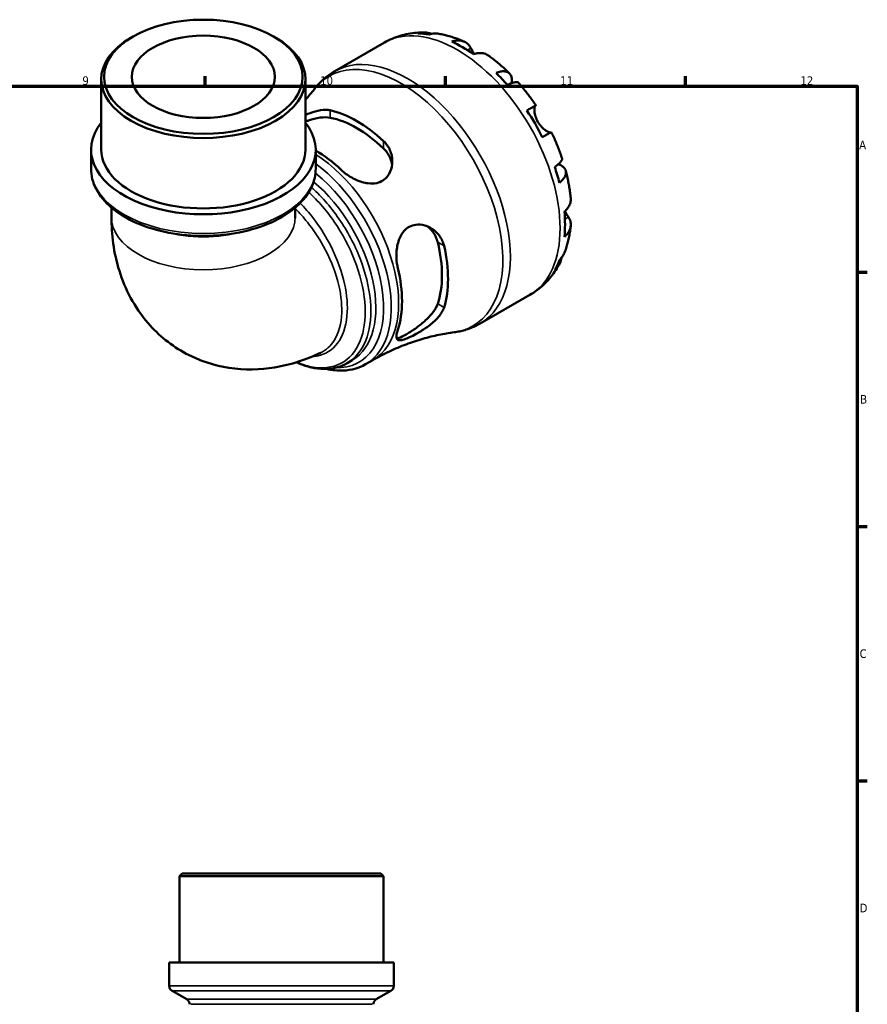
# Model space of a CAD drawing. Header units: millimetres. Extents: x 0 to 902, y 0 to 827.
# Tile 6 of 6: x 577 to 824, y 306 to 593. Entities that reach past the tile are written whole.
import ezdxf

# ---------------------------------------------------------------- set-up
doc = ezdxf.new("R2010")
doc.units = ezdxf.units.MM
for name, color, linetype, lineweight in [('Border (ISO)', 7, 'Continuous', 70), ('Visible (ISO)', 7, 'Continuous', 50), ('Visible Narrow (ISO)', 7, 'Continuous', 35)]:
    doc.layers.add(name, color=color, linetype=linetype, lineweight=lineweight)
doc.styles.add('Note Text (ISO)', font='tahoma.ttf')

# ---------------------------------------------------------------- blocks, each defined once
blk = doc.blocks.new('Borders Default Border')
at = {"layer": 'Border (ISO)'}
for p, q in [((630.75, 574), (630.75, 576.9)), ((700.83, 574), (700.83, 576.9)), ((770.92, 574), (770.92, 576.9)), ((821, 519.75), (823.9, 519.75)), ((821, 445.5), (823.9, 445.5)), ((821, 371.25), (823.9, 371.25))]:
    blk.add_line(p, q, dxfattribs=at)
at = {"layer": 'Border (ISO)', "flags": 128}
blk.add_lwpolyline([(20, 20), (20, 574), (821, 574), (821, 20), (20, 20)], dxfattribs=at)
at = {"layer": 'Border (ISO)', "color": 232, "true_color": 0xca0064, "char_height": 2.5, "attachment_point": 7, "style": 'Note Text (ISO)'}
for s, insert in [('12', (804.46, 574.4)), ('9', (594.88, 574.35)), ('10', (664.29, 574.35)), ('11', (734.37, 574.4)), ('A', (821.59, 555.62)), ('B', (821.89, 481.37)), ('C', (821.73, 407.08)), ('D', (821.73, 332.88))]:
    blk.add_mtext(s, dxfattribs=dict(at, insert=insert))

msp = doc.modelspace()

# ---------------------------------------------------------------- linework, layer by layer
at = {"layer": 'Visible (ISO)'}
for p, q in [((609.637, 588.498), (609.034, 588.148)), ((650.746, 588.498), (651.349, 588.148)), ((668.527, 578.38), (683.052, 586.745)), ((600.384, 555.496), (600.384, 576.058)), ((659.998, 555.496), (659.998, 576.058)), ((597.404, 549.922), (597.404, 555.496)), ((662.979, 549.922), (662.979, 555.496)), ((603.365, 538.575), (603.365, 535.873)), ((657.018, 538.575), (657.018, 535.873)), ((710.944, 504.72), (725.47, 513.085)), ((672.174, 493.184), (673.65, 494.033)), ((677.52, 492.829), (679.669, 494.067)), ((624.042, 344.241), (623.192, 343.391)), ((682.806, 343.391), (623.192, 343.391)), ((623.192, 318.241), (623.192, 343.391)), ((624.042, 344.241), (681.956, 344.241)), ((681.956, 344.241), (682.806, 343.391)), ((682.806, 318.241), (682.806, 343.391)), ((685.787, 318.241), (620.211, 318.241)), ((620.211, 311.423), (620.211, 318.241)), ((685.787, 311.423), (685.787, 318.241)), ((625.323, 307.49), (621.061, 309.951)), ((680.675, 307.49), (684.937, 309.951))]:
    msp.add_line(p, q, dxfattribs=at)
for centre, start, end in [((621.911, 311.423), 180, 240), ((684.087, 311.423), 300, 0), ((624.473, 306.018), 0, 60), ((681.525, 306.018), 120, 180)]:
    msp.add_arc(centre, 1.7, start, end, dxfattribs=at)
for major_axis in [(28.957, 0), (20.865, 0)]:
    msp.add_ellipse((630.191, 576.753), major_axis=major_axis, ratio=0.5758617, dxfattribs=at)
for centre, major_axis, ratio, start_param, end_param in [((705.852, 550.831), (-21.095, 36.633), 0.5780931, 5.8322823, 5.9525576), ((630.191, 576.058), (-29.807, 0), 0.5758617, 5.5016397, 10.2063236), ((705.852, 550.831), (-21.095, 36.633), 0.5780931, 5.3930671, 5.6063746), ((705.852, 550.831), (-21.095, 36.633), 0.5780931, 5.0468841, 5.1671594), ((674.996, 533.062), (18.783, -32.618), 0.5780931, 2.0615542, 2.6547022), ((705.852, 550.831), (-21.095, 36.633), 0.5780931, 4.6076689, 4.8209764), ((630.191, 555.496), (-32.788, 0), 0.5758617, 5.8534856, 9.8544776), ((674.996, 533.062), (17.529, -30.439), 0.5780931, 2.039602, 2.6766544), ((630.191, 555.496), (-29.807, 0), 0.5758617, 0, 3.1415927), ((662.621, 525.936), (-18.032, 31.312), 0.5780931, 5.1903808, 5.485708), ((705.852, 550.831), (-21.095, 36.633), 0.5780931, 4.2614859, 4.3817613), ((705.852, 550.831), (-21.095, 36.633), 0.5780931, 3.8222708, 4.0355783), ((674.996, 533.062), (17.529, -30.439), 0.5780931, 0.4688056, 1.1058581), ((674.996, 533.062), (18.783, -32.618), 0.5780931, 0.4907579, 1.0839059), ((705.852, 550.831), (21.095, -36.633), 0.5780931, 0.3344951, 0.4547705), ((662.621, 525.936), (-18.032, 31.312), 0.5780931, 3.6195845, 4.2382646)]:
    msp.add_ellipse(centre, major_axis=major_axis, ratio=ratio, start_param=start_param, end_param=end_param, dxfattribs=at)
for points, knots in [([(683.052, 586.745), (683.772, 587.159), (684.516, 587.532), (686.038, 588.19), (686.816, 588.475), (688.392, 588.954), (689.189, 589.149), (690.791, 589.451), (691.596, 589.558), (693.201, 589.691), (694.002, 589.716), (694.798, 589.704)], [5.49972085, 5.49972085, 5.49972085, 5.49972085, 5.56615501, 5.56615501, 5.63258916, 5.63258916, 5.69902332, 5.69902332, 5.76545747, 5.76545747, 5.83189163, 5.83189163, 5.83189163, 5.83189163]), ([(692.774, 589.439), (693.337, 589.598), (693.915, 589.682), (694.998, 589.719), (695.602, 589.671), (696.469, 589.485), (696.739, 589.411), (697.002, 589.323)], [0.21343366, 0.21343366, 0.21343366, 0.21343366, 0.41600999, 0.41600999, 0.62434849, 0.62434849, 0.71922, 0.71922, 0.71922, 0.71922]), ([(698.906, 589.313), (698.484, 589.385), (698.056, 589.409), (697.167, 589.367), (696.63, 589.279), (696.093, 589.117)], [6.10244735, 6.10244735, 6.10244735, 6.10244735, 6.26990562, 6.26990562, 6.47248196, 6.47248196, 6.47248196, 6.47248196]), ([(698.906, 589.313), (699.421, 589.224), (699.932, 589.121), (700.946, 588.888), (701.449, 588.759), (702.446, 588.474), (702.941, 588.32), (703.921, 587.988), (704.407, 587.81), (705.371, 587.433), (705.849, 587.233), (706.322, 587.023)], [5.94784428, 5.94784428, 5.94784428, 5.94784428, 5.99219972, 5.99219972, 6.03655517, 6.03655517, 6.08091061, 6.08091061, 6.12526605, 6.12526605, 6.16962149, 6.16962149, 6.16962149, 6.16962149]), ([(702.67, 587.027), (703.179, 587.199), (703.676, 587.304), (704.569, 587.389), (705.046, 587.374), (705.936, 587.196), (706.349, 587.034), (707.044, 586.628), (707.39, 586.346), (707.915, 585.735), (708.115, 585.435), (708.279, 585.121)], [0.21343841, 0.21343841, 0.21343841, 0.21343841, 0.41559978, 0.41559978, 0.62400044, 0.62400044, 0.8324011, 0.8324011, 1.04178819, 1.04178819, 1.20124236, 1.20124236, 1.20124236, 1.20124236]), ([(708.279, 585.121), (708.348, 584.99), (708.423, 584.848), (708.585, 584.548), (708.672, 584.389), (708.881, 584.014), (709.006, 583.794), (709.169, 583.518), (709.197, 583.471), (709.225, 583.424)], [-0.72877811, -0.72877811, -0.72877811, -0.72877811, -0.65864576, -0.65864576, -0.58948737, -0.58948737, -0.50282865, -0.50282865, -0.48506763, -0.48506763, -0.48506763, -0.48506763]), ([(713.342, 582.984), (713.248, 583.05), (713.154, 583.111), (712.713, 583.369), (712.3, 583.531), (711.41, 583.709), (710.933, 583.724), (710.04, 583.639), (709.543, 583.534), (709.034, 583.362)], [5.814227, 5.814227, 5.814227, 5.814227, 5.87111315, 5.87111315, 6.07951382, 6.07951382, 6.28791448, 6.28791448, 6.49007585, 6.49007585, 6.49007585, 6.49007585]), ([(713.342, 582.984), (713.778, 582.674), (714.21, 582.356), (715.064, 581.703), (715.487, 581.369), (716.324, 580.684), (716.739, 580.334), (717.558, 579.619), (717.963, 579.254), (718.764, 578.51), (719.16, 578.131), (719.552, 577.745)], [0.11624927, 0.11624927, 0.11624927, 0.11624927, 0.1612114, 0.1612114, 0.20617354, 0.20617354, 0.25113567, 0.25113567, 0.2960978, 0.2960978, 0.34105993, 0.34105993, 0.34105993, 0.34105993]), ([(662.52, 573.088), (662.845, 573.511), (663.186, 573.923), (663.899, 574.721), (664.272, 575.106), (665.047, 575.849), (665.45, 576.206), (666.284, 576.886), (666.715, 577.21), (667.603, 577.823), (668.059, 578.111), (668.527, 578.38)], [5.26418401, 5.26418401, 5.26418401, 5.26418401, 5.31129137, 5.31129137, 5.35839874, 5.35839874, 5.40550611, 5.40550611, 5.45261348, 5.45261348, 5.49972085, 5.49972085, 5.49972085, 5.49972085]), ([(715.61, 577.878), (716.094, 578.07), (716.553, 578.203), (717.355, 578.357), (717.769, 578.387), (718.509, 578.318), (718.836, 578.219), (719.356, 577.941), (719.598, 577.735), (719.97, 577.206), (720.1, 576.884), (720.248, 576.212), (720.28, 575.8), (720.244, 575.206), (720.23, 575.064), (720.211, 574.919)], [0.2134337, 0.2134337, 0.2134337, 0.2134337, 0.41601, 0.41601, 0.6243485, 0.6243485, 0.832687, 0.832687, 1.0415719, 1.0415719, 1.2504568, 1.2504568, 1.4601279, 1.4601279, 1.5239813, 1.5239813, 1.5239813, 1.5239813]), ([(722.161, 574.993), (722.086, 575.077), (721.981, 575.135), (721.686, 575.213), (721.449, 575.218), (720.861, 575.125), (720.511, 575.027), (719.805, 574.773), (719.387, 574.597), (718.93, 574.377)], [5.70165265, 5.70165265, 5.70165265, 5.70165265, 5.85322864, 5.85322864, 6.06156713, 6.06156713, 6.26990562, 6.26990562, 6.47248196, 6.47248196, 6.47248196, 6.47248196]), ([(722.162, 574.994), (722.526, 574.583), (722.886, 574.167), (723.596, 573.322), (723.945, 572.894), (724.634, 572.028), (724.973, 571.59), (725.641, 570.703), (725.969, 570.254), (726.615, 569.347), (726.933, 568.889), (727.244, 568.427)], [0.44390917, 0.44390917, 0.44390917, 0.44390917, 0.48833164, 0.48833164, 0.5327541, 0.5327541, 0.57717656, 0.57717656, 0.62159902, 0.62159902, 0.66602149, 0.66602149, 0.66602149, 0.66602149]), ([(659.999, 565.607), (660.936, 566.025), (661.882, 566.38), (663.908, 566.95), (664.981, 567.123), (666.401, 567.103), (666.826, 567.057), (667.217, 566.97)], [-1.01761077, -1.01761077, -1.01761077, -1.01761077, -0.70607545, -0.70607545, -0.32977421, -0.32977421, -0.15506113, -0.15506113, -0.15506113, -0.15506113]), ([(724.618, 566.924), (725.053, 567.175), (725.439, 567.396), (726.07, 567.759), (726.37, 567.93), (726.837, 568.198), (727.006, 568.294), (727.207, 568.408), (727.259, 568.436), (727.226, 568.414), (727.172, 568.382), (727.086, 568.332)], [0.21343841, 0.21343841, 0.21343841, 0.21343841, 0.41559978, 0.41559978, 0.62400044, 0.62400044, 0.8324011, 0.8324011, 1.04178819, 1.04178819, 1.20124236, 1.20124236, 1.20124236, 1.20124236]), ([(727.086, 568.332), (727.065, 568.319), (727.044, 568.301), (726.98, 568.222), (726.94, 568.138), (726.871, 567.904), (726.844, 567.75), (726.806, 567.302), (726.808, 566.981), (726.889, 566.173), (726.984, 565.676), (727.309, 564.624), (727.543, 564.079), (727.841, 563.563)], [-0.72474413, -0.72474413, -0.72474413, -0.72474413, -0.68292689, -0.68292689, -0.58946764, -0.58946764, -0.49014387, -0.49014387, -0.34933517, -0.34933517, -0.17856496, -0.17856496, 0, 0, 0, 0]), ([(659.999, 563.702), (660.291, 563.81), (660.579, 563.912), (661.987, 564.379), (663.178, 564.683), (665.387, 564.981), (666.405, 564.971), (667.217, 564.813)], [3.3019333, 3.3019333, 3.3019333, 3.3019333, 3.39285602, 3.39285602, 3.75579597, 3.75579597, 4.11873592, 4.11873592, 4.11873592, 4.11873592]), ([(727.841, 563.563), (728.011, 563.268), (728.201, 562.985), (728.622, 562.435), (728.855, 562.173), (729.414, 561.617), (729.74, 561.348), (730.342, 560.927), (730.612, 560.774), (731.005, 560.598), (731.145, 560.55), (731.372, 560.501), (731.461, 560.498), (731.53, 560.515), (731.533, 560.516), (731.537, 560.517)], [0, 0, 0, 0, 0.10230486, 0.10230486, 0.2116531, 0.2116531, 0.35868741, 0.35868741, 0.49861539, 0.49861539, 0.59613895, 0.59613895, 0.69034298, 0.69034298, 0.69546075, 0.69546075, 0.69546075, 0.69546075]), ([(731.744, 560.632), (731.743, 560.633), (731.693, 560.605), (731.506, 560.499), (731.337, 560.403), (730.87, 560.136), (730.57, 559.964), (729.939, 559.602), (729.553, 559.38), (729.118, 559.13)], [5.6921627, 5.6921627, 5.6921627, 5.6921627, 5.87111315, 5.87111315, 6.07951382, 6.07951382, 6.28791448, 6.28791448, 6.49007585, 6.49007585, 6.49007585, 6.49007585]), ([(731.744, 560.632), (731.989, 560.131), (732.227, 559.627), (732.69, 558.614), (732.914, 558.105), (733.349, 557.083), (733.559, 556.57), (733.965, 555.54), (734.161, 555.023), (734.537, 553.986), (734.718, 553.466), (734.892, 552.945)], [0.90478121, 0.90478121, 0.90478121, 0.90478121, 0.94920516, 0.94920516, 0.9936291, 0.9936291, 1.03805305, 1.03805305, 1.082477, 1.082477, 1.12690095, 1.12690095, 1.12690095, 1.12690095]), ([(682.774, 558.012), (683.169, 557.645), (683.521, 557.241), (684.487, 555.882), (684.931, 554.835), (685.387, 552.664), (685.397, 551.535), (684.989, 549.527), (684.618, 548.632), (683.659, 547.322), (683.168, 546.853), (682.048, 546.144), (681.448, 545.901), (679.998, 545.581), (679.149, 545.561), (677.112, 545.808), (675.925, 546.175), (673.618, 547.209), (672.497, 547.887), (671.114, 548.954), (670.743, 549.27), (670.399, 549.595)], [-3.1190111, -3.1190111, -3.1190111, -3.1190111, -2.9425218, -2.9425218, -2.5658323, -2.5658323, -2.1866341, -2.1866341, -1.8519842, -1.8519842, -1.611527, -1.611527, -1.3870833, -1.3870833, -1.11061, -1.11061, -0.7372166, -0.7372166, -0.3497412, -0.3497412, -0.1958212, -0.1958212, -0.1958212, -0.1958212]), ([(682.774, 555.855), (683.586, 555.077), (684.267, 554.108), (684.994, 552.401), (685.18, 551.706), (685.271, 551.026)], [-1.39161666, -1.39161666, -1.39161666, -1.39161666, -1.02867671, -1.02867671, -0.79561223, -0.79561223, -0.79561223, -0.79561223]), ([(732.73, 550.473), (733.15, 550.758), (733.513, 551.03), (734.088, 551.512), (734.349, 551.763), (734.725, 552.222), (734.841, 552.429), (734.923, 552.72), (734.926, 552.839), (734.891, 552.945)], [0.21343366, 0.21343366, 0.21343366, 0.21343366, 0.41600999, 0.41600999, 0.62434849, 0.62434849, 0.83268698, 0.83268698, 0.98494747, 0.98494747, 0.98494747, 0.98494747]), ([(597.404, 549.922), (597.404, 547.902), (597.922, 545.889), (599.93, 542.022), (601.467, 540.179), (605.456, 536.808), (607.961, 535.301), (613.637, 532.835), (616.815, 531.879), (623.498, 530.614), (627, 530.301), (633.989, 530.34), (637.475, 530.69), (644.098, 532.022), (647.234, 533.006), (652.852, 535.535), (655.331, 537.083), (659.341, 540.619), (660.882, 542.607), (662.588, 546.411), (662.979, 548.165), (662.979, 549.922)], [2.3561945, 2.3561945, 2.3561945, 2.3561945, 2.6467015, 2.6467015, 2.9542857, 2.9542857, 3.2805492, 3.2805492, 3.6092871, 3.6092871, 3.9365554, 3.9365554, 4.2631865, 4.2631865, 4.5905281, 4.5905281, 4.9193176, 4.9193176, 5.245004, 5.245004, 5.4977871, 5.4977871, 5.4977871, 5.4977871]), ([(733.824, 551.291), (733.972, 551.23), (734.115, 551.167), (734.658, 550.897), (734.997, 550.666), (735.503, 550.204), (735.717, 549.932), (735.986, 549.35), (736.042, 549.04), (736.022, 548.453), (735.943, 548.123), (735.63, 547.45), (735.396, 547.109), (734.86, 546.494), (734.514, 546.165), (734.105, 545.844)], [5.1559849, 5.1559849, 5.1559849, 5.1559849, 5.2257877, 5.2257877, 5.4354588, 5.4354588, 5.6443437, 5.6443437, 5.8532286, 5.8532286, 6.0615671, 6.0615671, 6.2699056, 6.2699056, 6.472482, 6.472482, 6.472482, 6.472482]), ([(735.971, 549.309), (736.11, 548.777), (736.24, 548.244), (736.484, 547.178), (736.598, 546.644), (736.808, 545.577), (736.904, 545.043), (737.079, 543.976), (737.158, 543.442), (737.297, 542.375), (737.357, 541.842), (737.408, 541.309)], [1.22971803, 1.22971803, 1.22971803, 1.22971803, 1.27467611, 1.27467611, 1.31963419, 1.31963419, 1.36459227, 1.36459227, 1.40955035, 1.40955035, 1.45450843, 1.45450843, 1.45450843, 1.45450843]), ([(735.573, 537.395), (735.978, 537.748), (736.318, 538.124), (736.84, 538.853), (737.066, 539.272), (737.359, 540.128), (737.426, 540.565), (737.424, 541.077), (737.419, 541.192), (737.407, 541.309)], [0.21343841, 0.21343841, 0.21343841, 0.21343841, 0.41559978, 0.41559978, 0.62400044, 0.62400044, 0.8324011, 0.8324011, 0.89094993, 0.89094993, 0.89094993, 0.89094993]), ([(735.724, 537.529), (735.82, 537.356), (735.915, 537.188), (736.138, 536.805), (736.263, 536.597), (736.504, 536.201), (736.619, 536.017), (736.73, 535.842), (736.735, 535.834), (736.74, 535.825)], [-2.64714665, -2.64714665, -2.64714665, -2.64714665, -2.58338701, -2.58338701, -2.49547573, -2.49547573, -2.40310236, -2.40310236, -2.39831682, -2.39831682, -2.39831682, -2.39831682]), ([(603.365, 535.873), (603.365, 530.739), (604.003, 525.453), (607.312, 514.869), (610.004, 509.528), (617.12, 501.31), (620.933, 498.205), (629.138, 493.833), (633.429, 492.458), (642.273, 491.096), (646.793, 491.229), (655.872, 492.72), (660.336, 494.256), (664.425, 496.211)], [3.1415927, 3.1415927, 3.1415927, 3.1415927, 3.4388821, 3.4388821, 3.7305734, 3.7305734, 3.9478922, 3.9478922, 4.1493016, 4.1493016, 4.3703356, 4.3703356, 4.62804, 4.62804, 4.62804, 4.62804]), ([(736.74, 535.825), (736.929, 535.526), (737.089, 535.204), (737.353, 534.447), (737.424, 534.009), (737.426, 533.207), (737.359, 532.77), (737.066, 531.914), (736.84, 531.495), (736.318, 530.766), (735.978, 530.39), (735.573, 530.037)], [5.50227189, 5.50227189, 5.50227189, 5.50227189, 5.66172607, 5.66172607, 5.87111315, 5.87111315, 6.07951382, 6.07951382, 6.28791448, 6.28791448, 6.49007585, 6.49007585, 6.49007585, 6.49007585]), ([(686.958, 520.914), (686.853, 521.355), (686.768, 521.812), (686.538, 523.469), (686.501, 524.72), (686.721, 527.21), (686.983, 528.45), (687.773, 530.387), (688.213, 531.134), (689.211, 532.26), (689.718, 532.669), (690.872, 533.297), (691.506, 533.497), (693.045, 533.698), (693.948, 533.609), (695.962, 533.026), (697.047, 532.41), (698.781, 530.85), (699.466, 529.939), (700.157, 528.423), (700.329, 527.919), (700.449, 527.397)], [-3.0744805, -3.0744805, -3.0744805, -3.0744805, -2.9275472, -2.9275472, -2.5564656, -2.5564656, -2.1770295, -2.1770295, -1.8962541, -1.8962541, -1.6711798, -1.6711798, -1.4362173, -1.4362173, -1.1221314, -1.1221314, -0.7060755, -0.7060755, -0.3297742, -0.3297742, -0.1550611, -0.1550611, -0.1550611, -0.1550611]), ([(695.63, 533.068), (696.18, 532.646), (696.695, 532.132), (697.816, 530.641), (698.315, 529.565), (698.583, 528.472)], [3.52054114, 3.52054114, 3.52054114, 3.52054114, 3.75579597, 3.75579597, 4.11873592, 4.11873592, 4.11873592, 4.11873592]), ([(737.404, 533.205), (737.351, 532.69), (737.286, 532.176), (737.132, 531.153), (737.044, 530.643), (736.843, 529.627), (736.731, 529.121), (736.48, 528.115), (736.342, 527.615), (736.039, 526.62), (735.875, 526.125), (735.696, 525.635)], [1.68441091, 1.68441091, 1.68441091, 1.68441091, 1.7287646, 1.7287646, 1.77311828, 1.77311828, 1.81747196, 1.81747196, 1.86182565, 1.86182565, 1.90617933, 1.90617933, 1.90617933, 1.90617933]), ([(734.758, 523.982), (734.7, 523.698), (734.627, 523.414), (734.349, 522.559), (734.088, 522.013), (733.513, 521.096), (733.15, 520.639), (732.73, 520.232)], [5.96209639, 5.96209639, 5.96209639, 5.96209639, 6.06156713, 6.06156713, 6.26990562, 6.26990562, 6.47248196, 6.47248196, 6.47248196, 6.47248196]), ([(734.105, 523.278), (734.514, 523.66), (734.86, 524.08), (735.347, 524.835), (735.545, 525.225), (735.695, 525.635)], [0.21343366, 0.21343366, 0.21343366, 0.21343366, 0.41600999, 0.41600999, 0.58712471, 0.58712471, 0.58712471, 0.58712471]), ([(733.993, 521.882), (733.604, 521.177), (733.179, 520.487), (732.254, 519.146), (731.755, 518.495), (730.682, 517.243), (730.109, 516.642), (728.892, 515.504), (728.249, 514.966), (726.902, 513.967), (726.198, 513.505), (725.47, 513.085)], [2.02205028, 2.02205028, 2.02205028, 2.02205028, 2.08926586, 2.08926586, 2.15648145, 2.15648145, 2.22369703, 2.22369703, 2.29091262, 2.29091262, 2.3581282, 2.3581282, 2.3581282, 2.3581282]), ([(700.449, 509.411), (700.328, 509.024), (700.154, 508.629), (699.459, 507.384), (698.773, 506.539), (697.12, 504.925), (696.146, 504.151), (694.201, 502.81), (693.239, 502.226), (691.624, 501.341), (690.971, 501.011), (689.797, 500.473), (689.285, 500.264), (688.282, 499.927), (687.84, 499.833), (687.034, 499.837), (686.758, 500.014), (686.499, 500.726), (686.527, 501.276), (686.76, 502.282), (686.848, 502.594), (686.958, 502.928)], [-3.1190111, -3.1190111, -3.1190111, -3.1190111, -2.9425218, -2.9425218, -2.5658323, -2.5658323, -2.1866341, -2.1866341, -1.8519842, -1.8519842, -1.611527, -1.611527, -1.3870833, -1.3870833, -1.11061, -1.11061, -0.7372166, -0.7372166, -0.3497412, -0.3497412, -0.1958212, -0.1958212, -0.1958212, -0.1958212]), ([(698.583, 510.486), (698.315, 509.701), (697.816, 508.812), (696.456, 507.044), (695.598, 506.164), (693.899, 504.651), (692.948, 503.906), (691.064, 502.57), (690.132, 501.977), (689.347, 501.525), (688.563, 501.073), (687.851, 500.719), (687.044, 500.44), (686.82, 500.387), (686.631, 500.37)], [-1.3916167, -1.3916167, -1.3916167, -1.3916167, -1.0286767, -1.0286767, -0.6657368, -0.6657368, -0.3328684, -0.3328684, 0, 0, 0, 0.3328684, 0.3328684, 0.4914653, 0.4914653, 0.4914653, 0.4914653]), ([(710.944, 504.72), (710.477, 504.451), (709.998, 504.201), (709.023, 503.741), (708.527, 503.53), (707.519, 503.151), (707.009, 502.981), (705.977, 502.683), (705.457, 502.555), (704.409, 502.338), (703.882, 502.25), (703.353, 502.182)], [2.3581282, 2.3581282, 2.3581282, 2.3581282, 2.40523557, 2.40523557, 2.45234294, 2.45234294, 2.49945031, 2.49945031, 2.54655768, 2.54655768, 2.59366505, 2.59366505, 2.59366505, 2.59366505]), ([(679.669, 494.067), (681.242, 494.973), (682.852, 495.814), (686.104, 497.349), (687.745, 498.043), (691.014, 499.275), (692.642, 499.814), (695.842, 500.738), (697.413, 501.123), (700.462, 501.754), (701.939, 501.998), (703.353, 502.182)], [2.3581282, 2.3581282, 2.3581282, 2.3581282, 2.40523557, 2.40523557, 2.45234294, 2.45234294, 2.49945031, 2.49945031, 2.54655768, 2.54655768, 2.59366505, 2.59366505, 2.59366505, 2.59366505]), ([(672.174, 493.184), (671.286, 492.672), (670.334, 492.274), (668.32, 491.707), (667.256, 491.543), (665.027, 491.453), (663.858, 491.536), (661.441, 491.952), (660.191, 492.295), (658.401, 492.958), (657.865, 493.179), (657.328, 493.42)], [3.9289353, 3.9289353, 3.9289353, 3.9289353, 4.07448035, 4.07448035, 4.22256971, 4.22256971, 4.37658259, 4.37658259, 4.5363922, 4.5363922, 4.60451222, 4.60451222, 4.60451222, 4.60451222]), ([(677.52, 492.829), (675.585, 491.715), (673.369, 491.103), (669.428, 490.941), (667.772, 491.109), (666.089, 491.496)], [2.3581282, 2.3581282, 2.3581282, 2.3581282, 2.65134297, 2.65134297, 2.85087125, 2.85087125, 2.85087125, 2.85087125])]:
    msp.add_open_spline(points, degree=3, knots=knots, dxfattribs=at)
for points in [[(662.52, 573.088), (661.747, 572.081), (660.906, 571.055), (659.998, 570.023)], [(657.018, 535.873), (657.018, 535.634), (657.032, 535.505), (657.032, 535.505)]]:
    msp.add_open_spline(points, degree=3, dxfattribs=at)
at = {"layer": 'Visible Narrow (ISO)'}
for p, q in [((708.279, 585.121), (707.266, 584.538)), ((667.217, 564.813), (667.217, 566.97)), ((727.086, 568.332), (724.625, 566.914)), ((682.774, 558.012), (682.774, 555.855)), ((736.74, 535.825), (735.711, 535.232)), ((698.583, 528.472), (700.449, 527.397)), ((700.449, 509.411), (698.583, 510.486)), ((620.615, 311.423), (685.383, 311.423)), ((684.544, 309.951), (621.455, 309.951)), ((625.664, 307.49), (680.335, 307.49)), ((679.495, 306.018), (626.503, 306.018))]:
    msp.add_line(p, q, dxfattribs=at)
for centre, major_axis, ratio, start_param, end_param in [((704.261, 549.915), (-21.209, 36.83), 0.5780931, 3.1415927, 6.2831853), ((689.736, 541.55), (21.209, -36.83), 0.5780931, 0, 3.1415927), ((687.855, 540.467), (-20.996, 36.46), 0.5780931, 2.9060558, 6.5187222), ((661.642, 525.372), (18.028, -31.305), 0.5780931, 0, 2.3057496), ((630.191, 549.922), (32.788, 0), 0.5758617, 3.1415927, 6.2831853), ((659.492, 524.134), (18.028, -31.305), 0.5780931, 0, 2.2211938), ((657.107, 522.761), (16.543, -28.727), 0.5780931, 0, 2.1314225), ((658.3, 523.447), (17.285, -30.016), 0.5780931, 5.9363758, 8.4520676), ((630.191, 535.873), (26.826, 0), 0.5758617, 3.1415927, 6.2831853), ((630.191, 545.503), (26.826, 0), 0.5758617, 4.2688307, 5.1559472)]:
    msp.add_ellipse(centre, major_axis=major_axis, ratio=ratio, start_param=start_param, end_param=end_param, dxfattribs=at)
for points, knots in [([(672.174, 493.184), (674.541, 494.549), (676.397, 496.8), (678.711, 502.591), (679.211, 506.083), (678.847, 513.843), (677.955, 518.12), (675.014, 526.357), (673.05, 530.314), (668.283, 537.673), (665.463, 541.058), (662.216, 544.07), (661.974, 544.29), (661.731, 544.506)], [-3.9289353, -3.9289353, -3.9289353, -3.9289353, -3.5010127, -3.5010127, -3.0864013, -3.0864013, -2.6636021, -2.6636021, -2.2698247, -2.2698247, -1.8680767, -1.8680767, -1.8358686, -1.8358686, -1.8358686, -1.8358686]), ([(660.95, 543.066), (661.064, 542.962), (661.177, 542.857), (664.221, 540.02), (666.963, 536.706), (671.599, 529.515), (673.507, 525.653), (676.363, 517.618), (677.228, 513.449), (677.576, 505.886), (677.086, 502.484), (674.752, 496.653), (672.777, 494.363), (667.807, 491.818), (664.854, 491.495), (660.299, 492.402), (658.889, 492.851), (657.461, 493.465)], [1.8525831, 1.8525831, 1.8525831, 1.8525831, 1.8680767, 1.8680767, 2.2698247, 2.2698247, 2.6636021, 2.6636021, 3.0864013, 3.0864013, 3.5010127, 3.5010127, 3.9571457, 3.9571457, 4.3974155, 4.3974155, 4.5863998, 4.5863998, 4.5863998, 4.5863998]), ([(657.018, 538.295), (658.25, 537.065), (659.443, 535.717), (662.28, 532.142), (663.843, 529.81), (667.059, 524.032), (668.516, 520.496), (670.285, 513.857), (670.677, 510.747), (670.462, 504.742), (669.706, 501.945), (667.365, 498.202), (666.02, 496.977), (664.424, 496.212)], [-2.8369422, -2.8369422, -2.8369422, -2.8369422, -2.6346596, -2.6346596, -2.3284723, -2.3284723, -1.9056768, -1.9056768, -1.5153952, -1.5153952, -1.0706792, -1.0706792, -0.7312673, -0.7312673, -0.7312673, -0.7312673]), ([(661.876, 495.073), (662.735, 495.112), (663.561, 495.245), (666.633, 496.138), (668.54, 497.614), (671.268, 501.956), (672.06, 504.849), (672.319, 511.062), (671.938, 514.28), (670.182, 521.155), (668.728, 524.82), (665.539, 530.802), (663.995, 533.215), (661.093, 537.041), (659.798, 538.55), (658.448, 539.902)], [0.4877503, 0.4877503, 0.4877503, 0.4877503, 0.6359601, 0.6359601, 1.0706792, 1.0706792, 1.5153952, 1.5153952, 1.9056768, 1.9056768, 2.3284723, 2.3284723, 2.6346596, 2.6346596, 2.8571184, 2.8571184, 2.8571184, 2.8571184])]:
    msp.add_open_spline(points, degree=3, knots=knots, dxfattribs=at)

# ---------------------------------------------------------------- block references
msp.add_blockref('Borders Default Border', (0, 0))

doc.saveas('drawing.dxf')
